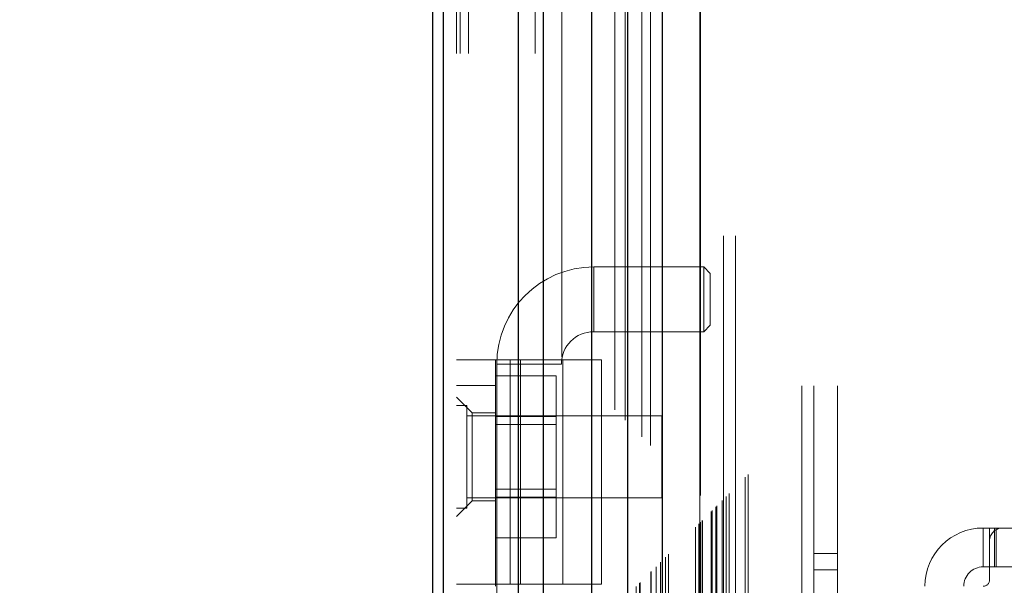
# Model space of a CAD drawing. Header units: inches. Extents: x 0.2 to 10.8, y 0.2 to 8.2.
# Tile 75 of 156: x 2.7761 to 2.926, y 4.3749 to 4.4609. Entities that reach past the tile are written whole.
import ezdxf

# ---------------------------------------------------------------- set-up
doc = ezdxf.new("R2010")
doc.units = ezdxf.units.IN
doc.header["$MEASUREMENT"] = 0
doc.linetypes.add('HIDDEN', pattern=[0.07500000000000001, 0.05, -0.025])
doc.layers.add('DIMENSIONS', color=140, linetype='Continuous')
doc.styles.add('SLDTEXTSTYLE0', font='TXT', dxfattribs={"width": 0.7})
doc.dimstyles.new('SLDDIMSTYLE0', dxfattribs={"dimtxt": 0.0849609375, "dimasz": 0.13, "dimexe": 0, "dimexo": 0.0625, "dimgap": 0.021240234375, "dimtad": 0, "dimtih": 1, "dimtoh": 1, "dimlfac": 20, "dimrnd": 1e-09, "dimzin": 12, "dimdsep": 46, "dimtxsty": 'SLDTEXTSTYLE0', "dimsah": 1, "dimcen": 0.09, "dimadec": 0, "dimazin": 3, "dimtfac": 1, "dimtofl": 0, "dimtmove": 0, "dimatfit": 3, "dimfxl": 0, "dimfrac": 2, "dimtolj": 1, "dimtzin": 12, "dimarcsym": 0})

# ---------------------------------------------------------------- blocks, each defined once
blk = doc.blocks.new('_D')
at = {"layer": 'DIMENSIONS'}
for p, q in [((2.961656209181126, 4.983580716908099), (2.428832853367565, 4.983580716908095)), ((2.553832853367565, 4.983580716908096), (2.553832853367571, 4.325865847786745)), ((2.392258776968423, 4.171814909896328), (2.3637286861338, 4.171814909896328)), ((2.3637286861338, 4.171814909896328), (2.3637286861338, 4.036784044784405)), ((2.715406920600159, 4.171814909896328), (2.743937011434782, 4.171814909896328)), ((2.743937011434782, 4.171814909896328), (2.743937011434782, 4.036784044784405)), ((2.3637286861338, 4.036784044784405), (2.392258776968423, 4.036784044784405)), ((2.743937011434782, 4.036784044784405), (2.715406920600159, 4.036784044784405)), ((2.55383285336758, 3.189414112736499), (2.553832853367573, 4.017763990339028)), ((2.961656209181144, 3.189414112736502), (2.42883285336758, 3.189414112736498))]:
    blk.add_line(p, q, dxfattribs=at)
for points in [[(2.553832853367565, 4.983580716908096), (2.533832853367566, 4.853580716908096), (2.573832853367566, 4.853580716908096)], [(2.55383285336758, 3.189414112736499), (2.573832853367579, 3.319414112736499), (2.533832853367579, 3.319414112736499)]]:
    blk.add_solid(points, dxfattribs=at)
at = {"layer": 'DIMENSIONS', "char_height": 0.08333333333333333, "attachment_point": 1, "style": 'SLDTEXTSTYLE0'}
for s, insert in [('35.88', (2.392258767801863, 4.298257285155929)), ('911.4', (2.392258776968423, 4.144206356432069))]:
    blk.add_mtext(s, dxfattribs=dict(at, insert=insert))

msp = doc.modelspace()

# ---------------------------------------------------------------- linework, layer by layer
at = {"color": 7, "linetype": 'HIDDEN', "lineweight": 18}
for p, q in [((2.844426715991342, 3.055752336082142), (2.844426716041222, 5.48698420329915)), ((2.842626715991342, 3.055752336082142), (2.842626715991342, 5.123250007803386)), ((2.843153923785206, 3.055752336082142), (2.843153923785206, 5.122541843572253)), ((2.844426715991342, 3.055752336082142), (2.844426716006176, 5.121943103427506)), ((2.854599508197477, 3.055752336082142), (2.854599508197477, 5.117157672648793)), ((2.855872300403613, 3.055752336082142), (2.855872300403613, 5.117002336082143)), ((2.8586455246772, 5.109609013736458), (2.858645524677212, 3.063384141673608)), ((2.859199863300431, 3.063932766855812), (2.859199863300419, 5.109062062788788)), ((2.864001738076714, 3.071830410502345), (2.864001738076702, 5.101164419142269)), ((2.864681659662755, 3.071894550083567), (2.864681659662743, 5.101100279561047)), ((2.86670151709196, 5.101579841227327), (2.86670151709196, 3.071414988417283)), ((2.867722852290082, 3.072455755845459), (2.86772285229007, 5.100539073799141)), ((2.868265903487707, 5.099995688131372), (2.868265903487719, 3.072997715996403)), ((2.869972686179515, 3.074705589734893), (2.869972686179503, 5.098289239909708)), ((2.870461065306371, 3.075193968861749), (2.870461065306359, 5.097800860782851)), ((2.870550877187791, 3.075283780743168), (2.870550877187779, 5.097711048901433)), ((2.870795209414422, 5.097472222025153), (2.870795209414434, 3.07552965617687)), ((2.872152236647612, 5.096129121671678), (2.872152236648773, 3.076865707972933)), ((2.872170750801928, 3.076902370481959), (2.872170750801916, 5.096093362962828)), ((2.872251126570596, 3.076984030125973), (2.872251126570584, 5.096010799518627)), ((2.872967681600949, 3.077702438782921), (2.872967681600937, 5.095291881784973)), ((2.873642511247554, 3.078375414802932), (2.873642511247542, 5.094619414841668)), ((2.873924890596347, 5.094362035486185), (2.873924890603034, 3.078632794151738)), ((2.874423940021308, 3.079156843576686), (2.874423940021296, 5.093837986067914)), ((2.874862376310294, 3.079595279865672), (2.874862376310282, 5.093399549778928)), ((2.87899271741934, 3.083725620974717), (2.878992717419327, 5.089269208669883)), ((2.87949271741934, 3.084225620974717), (2.879492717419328, 5.088769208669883)), ((2.879742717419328, 5.088519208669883), (2.87974271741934, 3.084475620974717)), ((2.87974271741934, 3.084475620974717), (2.879742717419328, 5.088519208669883)), ((2.879992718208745, 3.084725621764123), (2.879992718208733, 5.088269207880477)), ((2.880021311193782, 3.084743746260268), (2.88002131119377, 5.088243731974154)), ((2.88136771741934, 3.086100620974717), (2.881367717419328, 5.086894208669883)), ((2.88136771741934, 3.086100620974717), (2.881367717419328, 5.086894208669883)), ((2.881512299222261, 3.086245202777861), (2.881512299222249, 5.086749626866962)), ((2.882069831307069, 3.086802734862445), (2.882069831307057, 5.086192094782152)), ((2.88224271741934, 3.086975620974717), (2.882242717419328, 5.086019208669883)), ((2.883216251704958, 3.087937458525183), (2.883216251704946, 5.085056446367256)), ((2.883640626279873, 3.088373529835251), (2.883640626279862, 5.084621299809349)), ((2.88410445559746, 3.088837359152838), (2.884104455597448, 5.084157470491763)), ((2.886558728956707, 3.091291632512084), (2.886558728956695, 5.081703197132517)), ((2.886995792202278, 3.091730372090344), (2.886995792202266, 5.081276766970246)), ((2.895176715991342, 3.105202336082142), (2.895176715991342, 5.067752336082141)), ((2.895176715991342, 3.105202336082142), (2.895176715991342, 5.067752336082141)), ((2.896976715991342, 3.105202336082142), (2.896976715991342, 5.067752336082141)), ((2.900576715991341, 3.105202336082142), (2.900576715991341, 5.067752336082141)), ((2.879656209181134, 3.1280224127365), (2.879656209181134, 5.0449724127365)), ((2.883256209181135, 3.1280224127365), (2.883256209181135, 5.0449724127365)), ((2.885056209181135, 3.1280224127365), (2.885056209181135, 5.0449724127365)), ((2.885056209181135, 3.1280224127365), (2.885056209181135, 5.0449724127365)), ((2.863492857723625, 4.413436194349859), (2.863492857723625, 4.423278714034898)), ((2.880225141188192, 4.423278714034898), (2.863492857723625, 4.423278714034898)), ((2.880225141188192, 4.423278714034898), (2.880225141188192, 4.413436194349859)), ((2.881209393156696, 4.422294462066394), (2.880225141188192, 4.423278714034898)), ((2.881209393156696, 4.422294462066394), (2.881209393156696, 4.414420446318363)), ((2.880225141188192, 4.413436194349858), (2.881209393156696, 4.414420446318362)), ((2.863492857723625, 4.413436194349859), (2.880225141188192, 4.413436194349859)), ((2.842626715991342, 4.409176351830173), (2.86467396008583, 4.409176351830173)), ((2.848532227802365, 4.375022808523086), (2.848532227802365, 4.409176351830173)), ((2.848729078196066, 4.408514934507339), (2.858571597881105, 4.408514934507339)), ((2.848729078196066, 4.408514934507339), (2.848729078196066, 4.260877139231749)), ((2.850797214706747, 4.375022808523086), (2.850797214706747, 4.409176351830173)), ((2.852325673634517, 4.409176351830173), (2.852325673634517, 4.375022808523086)), ((2.858571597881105, 4.260877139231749), (2.858571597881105, 4.408514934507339)), ((2.858768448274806, 4.375022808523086), (2.858768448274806, 4.409176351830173)), ((2.86467396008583, 4.375022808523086), (2.86467396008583, 4.409176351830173)), ((2.848532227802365, 4.406699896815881), (2.857782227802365, 4.406699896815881)), ((2.857782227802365, 4.400551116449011), (2.857782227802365, 4.406699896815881)), ((2.842626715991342, 4.405239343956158), (2.848532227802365, 4.405239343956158)), ((2.844988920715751, 4.401105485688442), (2.842626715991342, 4.40346769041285)), ((2.844189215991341, 4.402214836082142), (2.842626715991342, 4.402214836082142)), ((2.844189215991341, 4.386589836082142), (2.844189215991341, 4.402214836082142)), ((2.873876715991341, 4.400652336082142), (2.844189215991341, 4.400652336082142)), ((2.844988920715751, 4.401105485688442), (2.844988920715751, 4.394412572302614)), ((2.848532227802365, 4.401105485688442), (2.844988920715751, 4.401105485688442)), ((2.873876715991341, 4.388152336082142), (2.873876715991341, 4.400652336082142)), ((2.848532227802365, 4.400551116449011), (2.857782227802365, 4.400551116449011)), ((2.857782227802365, 4.399299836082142), (2.848532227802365, 4.399299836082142)), ((2.857782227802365, 4.388253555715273), (2.857782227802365, 4.400551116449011)), ((2.844988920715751, 4.394412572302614), (2.844988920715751, 4.387719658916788)), ((2.848532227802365, 4.389504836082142), (2.857782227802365, 4.389504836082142)), ((2.842626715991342, 4.385357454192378), (2.844988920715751, 4.387719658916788)), ((2.844189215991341, 4.388152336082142), (2.873876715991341, 4.388152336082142)), ((2.844988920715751, 4.387719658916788), (2.848532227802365, 4.387719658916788)), ((2.848532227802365, 4.388253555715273), (2.857782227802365, 4.388253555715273)), ((2.857782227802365, 4.382104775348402), (2.857782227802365, 4.388253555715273)), ((2.842626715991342, 4.386589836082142), (2.844189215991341, 4.386589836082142)), ((2.922744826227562, 4.383585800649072), (2.922744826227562, 4.377680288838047)), ((2.922744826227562, 4.383585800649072), (2.923729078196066, 4.383585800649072)), ((2.923729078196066, 4.381617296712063), (2.923729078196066, 4.383585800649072)), ((2.923729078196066, 4.383585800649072), (2.92471333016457, 4.383585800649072)), ((2.924490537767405, 4.377680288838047), (2.924490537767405, 4.383585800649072)), ((2.92471333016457, 4.377680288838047), (2.92471333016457, 4.383585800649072)), ((2.925697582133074, 4.383585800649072), (2.92471333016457, 4.383585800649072)), ((2.952075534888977, 4.383585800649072), (2.925697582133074, 4.383585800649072)), ((2.848532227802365, 4.382104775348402), (2.857782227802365, 4.382104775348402)), ((2.923729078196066, 4.381617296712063), (2.923729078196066, 4.375711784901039)), ((2.900576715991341, 4.379727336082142), (2.896976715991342, 4.379727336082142)), ((2.896976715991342, 4.377227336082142), (2.900576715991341, 4.377227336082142)), ((2.923729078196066, 4.377680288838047), (2.922744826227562, 4.377680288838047)), ((2.92471333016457, 4.377680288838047), (2.923729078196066, 4.377680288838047)), ((2.953059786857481, 4.377680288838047), (2.92471333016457, 4.377680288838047)), ((2.86467396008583, 4.375022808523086), (2.842626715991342, 4.375022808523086)), ((2.848532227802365, 4.375022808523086), (2.848532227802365, 4.374727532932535))]:
    msp.add_line(p, q, dxfattribs=at)
at = {"color": 7, "linetype": 'Continuous', "lineweight": 25}
for p, q in [((2.839026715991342, 3.055752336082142), (2.839026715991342, 5.123250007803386)), ((2.840608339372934, 3.055752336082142), (2.840608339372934, 5.122541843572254)), ((2.852053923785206, 3.055752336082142), (2.852053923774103, 5.117157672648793)), ((2.855872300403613, 3.055752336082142), (2.855872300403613, 5.117002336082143)), ((2.863156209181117, 5.10157984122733), (2.863156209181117, 3.071414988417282)), ((2.868606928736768, 5.096129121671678), (2.868606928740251, 3.076865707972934)), ((2.873924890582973, 5.094362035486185), (2.873924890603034, 3.078632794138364))]:
    msp.add_line(p, q, dxfattribs=at)
at = {"color": 7, "linetype": 'HIDDEN', "lineweight": 18, "flags": 128}
msp.add_lwpolyline([(2.879620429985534, 5.088632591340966), (2.879621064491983, 4.065249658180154), (2.879620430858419, 3.084363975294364)], dxfattribs=at)
at = {"color": 7, "linetype": 'HIDDEN', "lineweight": 18}
for centre, radius, start, end in [((2.863492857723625, 4.408514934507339), 0.01476377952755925, 90, 180), ((2.863492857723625, 4.408514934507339), 0.004921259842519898, 90, 180), ((2.922744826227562, 4.374727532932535), 0.008858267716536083, 90, 180), ((2.925697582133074, 4.381617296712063), 0.001968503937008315, 90, 180), ((2.922744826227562, 4.374727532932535), 0.002952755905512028, 90, 180), ((2.922744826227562, 4.375711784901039), 0.0009842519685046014, 270.0000000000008, 0)]:
    msp.add_arc(centre, radius, start, end, dxfattribs=at)
msp.add_open_spline([(2.883023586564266, 3.087761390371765), (2.88302230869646, 3.090287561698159), (2.883018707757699, 3.097406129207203), (2.883018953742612, 3.109493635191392), (2.883019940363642, 3.123961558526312), (2.883020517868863, 3.138619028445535), (2.883019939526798, 3.16152644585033), (2.883020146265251, 3.192763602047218), (2.883020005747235, 3.266499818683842), (2.883020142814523, 3.41144575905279), (2.883020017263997, 3.693920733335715), (2.883020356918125, 4.124913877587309), (2.883019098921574, 4.569375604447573), (2.883021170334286, 4.872223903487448), (2.883019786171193, 4.988351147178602), (2.883020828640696, 5.015915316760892), (2.883019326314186, 5.038608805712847), (2.883018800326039, 5.056039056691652), (2.883021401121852, 5.067376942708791), (2.883026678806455, 5.076966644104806), (2.8830334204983, 5.08274145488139), (2.883036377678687, 5.085274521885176)], degree=3, knots=[0, 0, 0, 0, 0.003793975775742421, 0.01069114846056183, 0.01815382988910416, 0.02552287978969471, 0.03270472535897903, 0.05255773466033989, 0.07243694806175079, 0.1434467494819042, 0.2702473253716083, 0.4966769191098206, 0.7907413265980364, 0.9377699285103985, 0.9515149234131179, 0.9651490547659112, 0.9791676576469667, 0.9855975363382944, 0.991326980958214, 0.9961956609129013, 1, 1, 1, 1], dxfattribs=at)

# ---------------------------------------------------------------- dimensions: what is measured, and where the dimension line sits
at = {"layer": 'DIMENSIONS'}
dim = msp.add_linear_dim(base=(2.553832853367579, 3.189414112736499), p1=(3.011656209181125, 4.983580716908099), p2=(3.011656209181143, 3.189414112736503), angle=90.0000000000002, dimstyle='SLDDIMSTYLE0', dxfattribs=at)
dim.commit()
dim.dimension.update_dxf_attribs({"geometry": '_D', "text_midpoint": (2.553832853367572, 4.171814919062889), "dimtype": 160})

doc.saveas('drawing.dxf')
